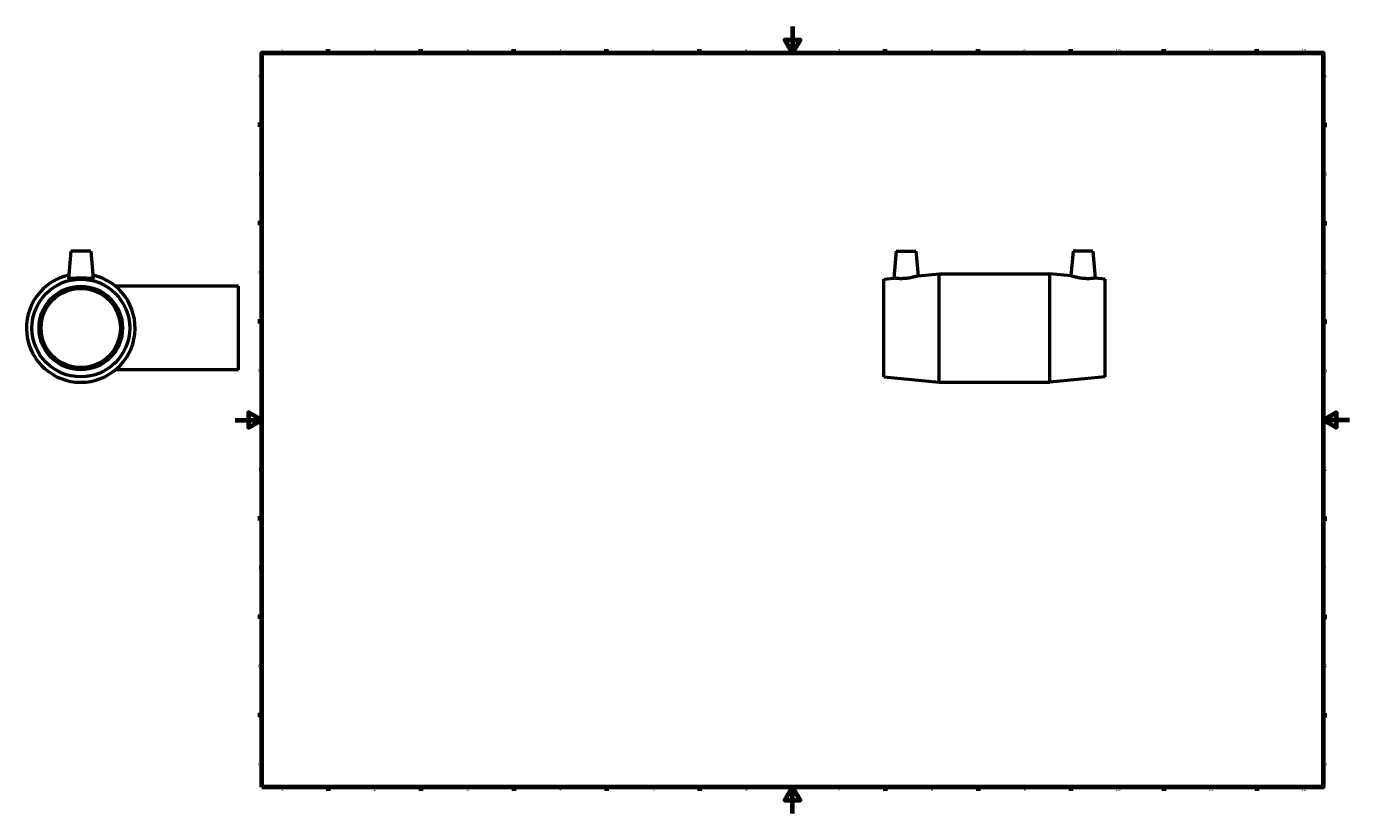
# Model space of a CAD drawing. Header units: millimetres. Extents: x -158 to 1541, y -1055 to 1179.
# Tile 2 of 4: x -158 to 841, y 0 to 594. Entities that reach past the tile are written whole.
import ezdxf

# ---------------------------------------------------------------- set-up
doc = ezdxf.new("R2010")
doc.units = ezdxf.units.MM
doc.layers.add('Border (ISO)', color=7, linetype='Continuous', lineweight=70)
doc.layers.add('Visible (ISO)', color=7, linetype='Continuous', lineweight=50)
doc.styles.add('Note Text (ISO)', font='tahoma.ttf')

# ---------------------------------------------------------------- blocks, each defined once
blk = doc.blocks.new('Borders Default Border')
at = {"layer": 'Border (ISO)'}
for p, q in [((70.08, 574), (70.08, 576.9)), ((140.17, 574), (140.17, 576.9)), ((210.25, 574), (210.25, 576.9)), ((280.33, 574), (280.33, 576.9)), ((350.42, 574), (350.42, 576.9)), ((490.58, 574), (490.58, 576.9)), ((560.67, 574), (560.67, 576.9)), ((630.75, 574), (630.75, 576.9)), ((700.83, 574), (700.83, 576.9)), ((770.92, 574), (770.92, 576.9)), ((20, 519.75), (17.1, 519.75)), ((821, 519.75), (823.9, 519.75)), ((20, 445.5), (17.1, 445.5)), ((821, 445.5), (823.9, 445.5)), ((20, 371.25), (17.1, 371.25)), ((821, 371.25), (823.9, 371.25)), ((20, 222.75), (17.1, 222.75)), ((821, 222.75), (823.9, 222.75)), ((20, 148.5), (17.1, 148.5)), ((821, 148.5), (823.9, 148.5)), ((20, 74.25), (17.1, 74.25)), ((821, 74.25), (823.9, 74.25)), ((70.08, 20), (70.08, 17.1)), ((140.17, 20), (140.17, 17.1)), ((210.25, 20), (210.25, 17.1)), ((280.33, 20), (280.33, 17.1)), ((350.42, 20), (350.42, 17.1)), ((490.58, 20), (490.58, 17.1)), ((560.67, 20), (560.67, 17.1)), ((630.75, 20), (630.75, 17.1)), ((700.83, 20), (700.83, 17.1)), ((770.92, 20), (770.92, 17.1))]:
    blk.add_line(p, q, dxfattribs=at)
at = {"layer": 'Border (ISO)', "flags": 128}
for points in [[(420.5, 594), (420.5, 574), (414.73, 584), (426.27, 584), (420.5, 574)], [(20, 20), (20, 574), (821, 574), (821, 20), (20, 20)], [(0, 297), (20, 297), (10, 302.77), (10, 291.23), (20, 297)], [(841, 297), (821, 297), (831, 302.77), (831, 291.23), (821, 297)], [(420.5, 0), (420.5, 20), (414.73, 10), (426.27, 10), (420.5, 20)]]:
    blk.add_lwpolyline(points, dxfattribs=at)
at = {"layer": 'Border (ISO)', "color": 232, "true_color": 0xca0064, "char_height": 2.5, "attachment_point": 7, "style": 'Note Text (ISO)'}
for s, insert in [('1', (34.48, 574.4)), ('2', (104.37, 574.4)), ('3', (174.43, 574.35)), ('4', (244.42, 574.4)), ('5', (314.64, 574.35)), ('6', (384.66, 574.35)), ('7', (454.77, 574.4)), ('8', (524.81, 574.34)), ('9', (594.88, 574.35)), ('10', (664.29, 574.35)), ('11', (734.37, 574.4)), ('12', (804.46, 574.4)), ('A', (17.29, 555.62)), ('A', (821.59, 555.62)), ('B', (17.59, 481.37)), ('B', (821.89, 481.37)), ('C', (17.43, 407.08)), ('C', (821.73, 407.08)), ('D', (17.43, 332.88)), ('D', (821.73, 332.88)), ('E', (17.64, 258.63)), ('E', (821.94, 258.63)), ('F', (17.7, 184.38)), ('F', (822, 184.38)), ('G', (17.31, 110.08)), ('G', (821.61, 110.08)), ('H', (17.44, 35.88)), ('H', (821.74, 35.88)), ('1', (34.48, 17.1)), ('2', (104.37, 17.1)), ('3', (174.43, 17.05)), ('4', (244.42, 17.1)), ('5', (314.64, 17.05)), ('6', (384.66, 17.05)), ('7', (454.77, 17.1)), ('8', (524.81, 17.04)), ('9', (594.88, 17.05)), ('10', (664.29, 17.05)), ('11', (734.37, 17.1)), ('12', (804.46, 17.1))]:
    blk.add_mtext(s, dxfattribs=dict(at, insert=insert))

msp = doc.modelspace()

# ---------------------------------------------------------------- linework, layer by layer
at = {"layer": 'Visible (ISO)'}
for p, q in [((-124.041, 424.427), (-125.844, 403.828)), ((-109.041, 424.427), (-124.041, 424.427)), ((-109.041, 424.427), (-107.239, 403.828)), ((498.731, 424.427), (496.949, 404.056)), ((498.731, 424.427), (513.731, 424.427)), ((513.731, 424.427), (515.355, 405.863)), ((632.331, 424.427), (630.707, 405.863)), ((647.331, 424.427), (632.331, 424.427)), ((647.331, 424.427), (649.113, 404.056)), ((489.531, 403.327), (496.949, 404.056)), ((489.531, 329.527), (489.531, 403.327)), ((515.355, 405.863), (531.281, 407.427)), ((531.281, 325.427), (531.281, 407.427)), ((531.281, 407.427), (614.781, 407.427)), ((614.781, 325.427), (614.781, 407.427)), ((630.707, 405.863), (614.781, 407.427)), ((656.531, 403.327), (649.113, 404.056)), ((656.531, 329.527), (656.531, 403.327)), ((2.459, 397.927), (-90.297, 397.927)), ((2.459, 334.927), (2.459, 397.927)), ((2.459, 334.927), (-90.297, 334.927)), ((489.531, 329.527), (531.281, 325.427)), ((656.531, 329.527), (614.781, 325.427)), ((531.281, 325.427), (614.781, 325.427))]:
    msp.add_line(p, q, dxfattribs=at)
for radius in [36.9, 31.5, 29.925]:
    msp.add_circle((-116.541, 366.427), radius, dxfattribs=at)
msp.add_arc((-116.541, 366.427), 41, 102.789705, 77.210295, dxfattribs=at)
msp.add_open_spline([(-125.841, 403.798), (-125.844, 403.808), (-125.844, 403.818), (-125.843, 403.828)], degree=3, dxfattribs=at)
for points, knots in [([(-107.239, 403.828), (-107.238, 403.818), (-107.239, 403.808), (-107.268, 403.69), (-107.524, 403.633), (-108.5, 403.634), (-109.221, 403.687), (-110.866, 403.815), (-111.903, 403.898), (-114.167, 404.02), (-115.393, 404.056), (-117.69, 404.056), (-118.916, 404.02), (-121.179, 403.898), (-122.217, 403.815), (-123.862, 403.687), (-124.583, 403.634), (-125.559, 403.633), (-125.815, 403.69), (-125.841, 403.798)], [2.8355517, 2.8355517, 2.8355517, 2.8355517, 2.8653682, 2.8653682, 3.2080123, 3.2080123, 3.5506564, 3.5506564, 3.8952399, 3.8952399, 4.2398233, 4.2398233, 4.5844067, 4.5844067, 4.9289902, 4.9289902, 5.2716343, 5.2716343, 5.6142784, 5.6142784, 5.6142784, 5.6142784]), ([(505.933, 403.798), (504.796, 403.69), (503.586, 403.633), (501.368, 403.634), (500.36, 403.687), (498.771, 403.815), (498.083, 403.898), (497.172, 404.02), (496.949, 404.056), (496.949, 404.056)], [0, 0, 0, 0, 0.3426441, 0.3426441, 0.6852883, 0.6852883, 1.0298717, 1.0298717, 1.3744551, 1.3744551, 1.3744551, 1.3744551]), ([(515.355, 405.863), (515.355, 405.863), (515.118, 405.782), (514.165, 405.477), (513.45, 405.257), (511.793, 404.808), (510.734, 404.548), (508.404, 404.099), (507.132, 403.913), (505.933, 403.798)], [4.1815943, 4.1815943, 4.1815943, 4.1815943, 4.5365037, 4.5365037, 4.8914132, 4.8914132, 5.2528458, 5.2528458, 5.6142784, 5.6142784, 5.6142784, 5.6142784]), ([(640.129, 403.798), (638.93, 403.913), (637.659, 404.099), (635.329, 404.548), (634.269, 404.808), (632.612, 405.257), (631.897, 405.477), (630.944, 405.782), (630.707, 405.863), (630.707, 405.863)], [0, 0, 0, 0, 0.3614326, 0.3614326, 0.7228653, 0.7228653, 1.0777747, 1.0777747, 1.4326841, 1.4326841, 1.4326841, 1.4326841]), ([(649.113, 404.056), (649.113, 404.056), (648.89, 404.02), (647.979, 403.898), (647.292, 403.815), (645.703, 403.687), (644.695, 403.634), (642.477, 403.633), (641.266, 403.69), (640.129, 403.798)], [4.2398233, 4.2398233, 4.2398233, 4.2398233, 4.5844067, 4.5844067, 4.9289902, 4.9289902, 5.2716343, 5.2716343, 5.6142784, 5.6142784, 5.6142784, 5.6142784])]:
    msp.add_open_spline(points, degree=3, knots=knots, dxfattribs=at)

# ---------------------------------------------------------------- block references
msp.add_blockref('Borders Default Border', (0, 0))

doc.saveas('drawing.dxf')
